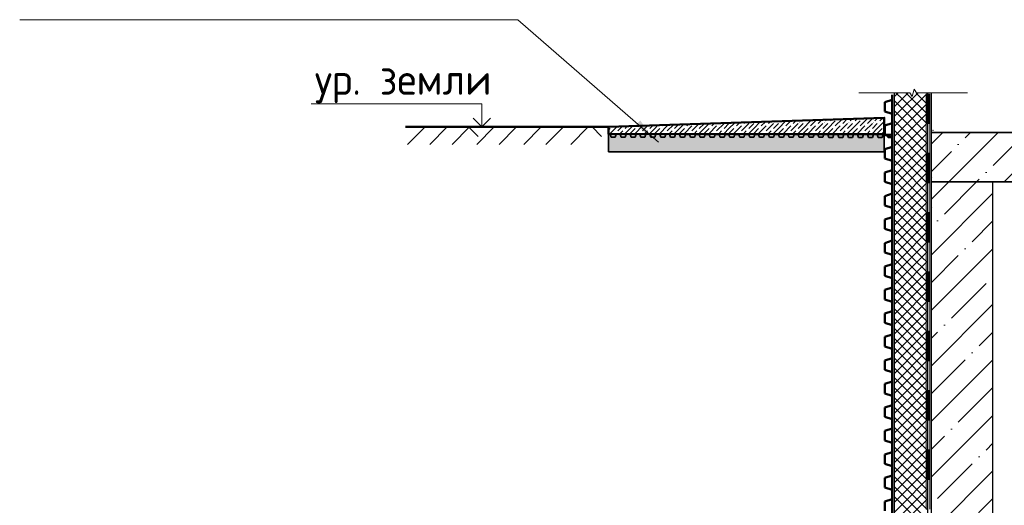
# Model space of a CAD drawing. Header units: millimetres. Extents: x 376598 to 1249954, y -318491 to -22134.
# Tile 79 of 256: x 530070 to 538035, y -138829 to -134902. Entities that reach past the tile are written whole.
import ezdxf

# ---------------------------------------------------------------- set-up
doc = ezdxf.new("R2010")
doc.units = ezdxf.units.MM
for name, color, linetype, lineweight in [('Standard', 7, 'Continuous', 25), ('Выноски', 20, 'Continuous', 20), ('ЖБ Перекрытие верхний уровень', 7, 'Continuous', 25), ('Общий01', 7, 'Continuous', 13), ('РАЗМЕРЫ', 1, 'Continuous', 9), ('Стена_ кирп кладка силик нес', 8, 'Continuous', 70), ('Фундаменты общие', 7, 'Continuous', 25)]:
    doc.layers.add(name, color=color, linetype=linetype, lineweight=lineweight)
doc.layers.add('ЖБ Стена верхний уровень', color=7, linetype='Continuous', lineweight=35, true_color=0x494949)
doc.layers.add('Стена наружная не несущая', color=7, linetype='Continuous', lineweight=35, true_color=0x2d2d2d)
doc.layers.add('Утеплитель стена', color=7, linetype='Continuous', true_color=0x8f8f8f)
doc.styles.add('ГОСТ', font='GOST_Common.ttf')
pattern_1 = [(45, (44029.3, -66708.47), (-224.5064, 224.5064), []), (45, (44253.8, -66708.47), (-224.5064, 224.5064), [396.875, -79.375, 0, -79.375])]

msp = doc.modelspace()

# ---------------------------------------------------------------- hatches: boundary and pattern name
at = {"layer": 'Standard', "linetype": 'Continuous', "lineweight": 13, "transparency": 33554687}
msp.add_hatch(color=7, dxfattribs=at).paths.add_polyline_path([(535054.1, -135750.1), (535187.1, -135866.5), (535092, -135717.5)])
for points in [[(533640.1, -135769.2), (533646.6, -135769.2), (533643.3, -135772.4)], [(535974.7, -135731.4), (535975, -135731.2), (535980.7, -135731), (535981.2, -135731.4), (535978, -135734.7)], [(536174.7, -135731.4), (536178, -135728.2), (536181.2, -135731.4), (536178, -135734.7)], [(536374.7, -135731.4), (536378, -135728.2), (536381.2, -135731.4), (536378, -135734.7)], [(536574.7, -135731.4), (536578, -135728.2), (536581.2, -135731.4), (536578, -135734.7)], [(536774.7, -135731.4), (536778, -135728.2), (536781.2, -135731.4), (536778, -135734.7)], [(536974.7, -135731.4), (536978, -135728.2), (536981.2, -135731.4), (536978, -135734.7)], [(531133.5, -136357.3), (531131.8, -136359), (531130.2, -136357.4)]]:
    msp.add_hatch(color=7, dxfattribs=at).paths.add_polyline_path(points, flags=16)
at = {"layer": 'РАЗМЕРЫ', "transparency": 33554648}
h = msp.add_hatch(dxfattribs=at)
h.set_pattern_fill('ANSI35', color=1, scale=50)
h.set_pattern_definition(pattern_1)
h.paths.add_polyline_path([(538719.7, -136022.9), (538693.9, -136015.3), (538719.7, -136000.1), (538719.7, -135813.8), (537443.3, -135813.8), (537443.3, -136213.8), (538719.7, -136213.8)])
h = msp.add_hatch(dxfattribs=at)
h.set_pattern_fill('ANSI35', color=1, scale=50)
h.set_pattern_definition(pattern_1)
h.paths.add_polyline_path([(538723.9, -141940.5), (538723.9, -141697.4), (538720.3, -141693.8), (537943.3, -141693.8), (537443.3, -141693.8), (537143.3, -141693.8), (536943.3, -141693.8), (536943.3, -142476.8), (536960.3, -142493.8), (538723.9, -142493.8), (538723.9, -142467.2), (538723.9, -142219.6), (538753.9, -142209.1), (538693.9, -142198.5), (538723.9, -142188)])
h.paths.add_polyline_path([(537943.3, -136213.8), (537443.3, -136213.8), (537443.3, -140713.4), (537943.3, -140713.4)])
at = {"layer": 'Стена_ кирп кладка силик нес', "linetype": 'Continuous', "lineweight": 13, "transparency": 33554687}
msp.add_hatch(color=7, dxfattribs=at).paths.add_polyline_path([(534832.2, -135969.5), (537063.3, -135969.5), (537063.3, -135829.5), (534831.9, -135829.2)])

# ---------------------------------------------------------------- linework, layer by layer
at = {"layer": 'Standard', "color": 7, "linetype": 'Continuous', "lineweight": 13, "transparency": 33554687}
for p, q in [((534100.6, -134902.2), (530070.2, -134902.2)), ((534100.6, -134902.2), (535237.3, -135891.5)), ((537307, -135463.8), (537289.4, -135523.8)), ((537324.6, -135493.8), (537307, -135463.8)), ((537271.8, -135493.8), (536858.2, -135493.8)), ((537289.4, -135523.8), (537271.8, -135493.8)), ((537738.2, -135493.8), (537324.6, -135493.8)), ((533348.9, -135769.2), (533207.5, -135910.6)), ((533528.9, -135769.2), (533387.5, -135910.6)), ((533708.9, -135769.2), (533567.5, -135910.6)), ((534049.4, -135769.2), (533737.4, -135769.2)), ((533908.9, -135769.2), (533767.5, -135910.6)), ((534088.9, -135769.2), (533947.5, -135910.6)), ((534288.9, -135769.2), (534147.5, -135910.6)), ((534468.9, -135769.2), (534327.5, -135910.6)), ((534668.9, -135769.2), (534527.5, -135910.6))]:
    msp.add_line(p, q, dxfattribs=at)
at = {"layer": 'Standard', "color": 7, "linetype": 'Continuous', "lineweight": 50, "transparency": 33554687}
for p, q in [((537129, -135548.9), (537069, -135568)), ((537129, -135511), (537129, -139310.9)), ((537129, -135511), (537129, -135548.9)), ((537069, -135568), (537069, -135644)), ((537069, -135644), (537129, -135663)), ((537129, -135663), (537129, -135739)), ((537129, -135739), (537069, -135758)), ((537069, -135758), (537069, -135834)), ((537069, -135834), (537129, -135853)), ((537129, -135853), (537129, -135929)), ((537129, -135929), (537069, -135948)), ((537069, -135948), (537069, -136024)), ((537069, -136024), (537129, -136042.9)), ((537129, -136119), (537069, -136138)), ((537129, -136042.9), (537129, -136119)), ((537069, -136138), (537069, -136214)), ((537069, -136214), (537129, -136233)), ((537129, -136233), (537129, -136309)), ((537129, -136309), (537069, -136328)), ((537069, -136328), (537069, -136404)), ((537069, -136404), (537129, -136423)), ((537129, -136423), (537129, -136498.9)), ((537129, -136498.9), (537069, -136518)), ((537069, -136518), (537069, -136594)), ((537069, -136594), (537129, -136613)), ((537129, -136613), (537129, -136689)), ((537129, -136689), (537069, -136708)), ((537069, -136708), (537069, -136784)), ((537069, -136784), (537129, -136803)), ((537129, -136803), (537129, -136879)), ((537129, -136879), (537069, -136898)), ((537069, -136898), (537069, -136974)), ((537069, -136974), (537129, -136992.9)), ((537129, -136992.9), (537129, -137069)), ((537129, -137069), (537069, -137088)), ((537069, -137088), (537069, -137164)), ((537069, -137164), (537129, -137183)), ((537129, -137183), (537129, -137259)), ((537129, -137259), (537069, -137278)), ((537069, -137278), (537069, -137354)), ((537069, -137354), (537129, -137373)), ((537129, -137373), (537129, -137448.9)), ((537129, -137448.9), (537069, -137468)), ((537069, -137468), (537069, -137544)), ((537069, -137544), (537129, -137563)), ((537129, -137563), (537129, -137639)), ((537129, -137639), (537069, -137658)), ((537069, -137658), (537069, -137734)), ((537069, -137734), (537129, -137753)), ((537129, -137753), (537129, -137829)), ((537129, -137829), (537069, -137848)), ((537069, -137848), (537069, -137924)), ((537069, -137924), (537129, -137942.9)), ((537129, -137942.9), (537129, -138019)), ((537129, -138019), (537069, -138038)), ((537069, -138038), (537069, -138114)), ((537069, -138114), (537129, -138132.9)), ((537129, -138132.9), (537129, -138209)), ((537129, -138209), (537069, -138228)), ((537069, -138228), (537069, -138304)), ((537069, -138304), (537129, -138323)), ((537129, -138323), (537129, -138398.9)), ((537129, -138398.9), (537069, -138418)), ((537069, -138418), (537069, -138494)), ((537069, -138494), (537129, -138513)), ((537129, -138513), (537129, -138589)), ((537129, -138589), (537069, -138608)), ((537069, -138608), (537069, -138684)), ((537069, -138684), (537129, -138703)), ((537129, -138703), (537129, -138779)), ((537129, -138779), (537069, -138798)), ((537069, -138798), (537069, -138874))]:
    msp.add_line(p, q, dxfattribs=at)
at = {"layer": 'Standard', "color": 7, "linetype": 'Continuous', "lineweight": 18, "transparency": 33554687}
for p, q in [((537403.5, -135500.5), (537403.5, -135980.5)), ((537409.5, -135500.5), (537409.5, -135740.5)), ((537415.5, -135500.5), (537415.5, -135740.5)), ((537421.5, -135500.5), (537421.5, -135740.5)), ((537427.5, -135500.5), (537427.5, -135740.5)), ((537433.5, -135500.5), (537433.5, -135980.5)), ((537403.5, -135740.5), (537433.5, -135740.5)), ((537403.5, -135980.5), (537403.5, -136460.5)), ((537403.5, -135980.5), (537433.5, -135980.5)), ((537403.5, -135980.5), (537433.5, -135980.5)), ((537409.5, -135980.5), (537409.5, -136220.5)), ((537415.5, -135980.5), (537415.5, -136220.5)), ((537421.5, -135980.5), (537421.5, -136220.5)), ((537427.5, -135980.5), (537427.5, -136220.5)), ((537433.5, -135980.5), (537433.5, -136460.5)), ((537403.5, -136220.5), (537433.5, -136220.5)), ((537403.5, -136460.5), (537403.5, -136940.5)), ((537403.5, -136460.5), (537433.5, -136460.5)), ((537403.5, -136460.5), (537433.5, -136460.5)), ((537409.5, -136460.5), (537409.5, -136700.5)), ((537415.5, -136460.5), (537415.5, -136700.5)), ((537421.5, -136460.5), (537421.5, -136700.5)), ((537427.5, -136460.5), (537427.5, -136700.5)), ((537433.5, -136460.5), (537433.5, -136940.5)), ((537403.5, -136700.5), (537433.5, -136700.5)), ((537403.5, -136940.5), (537403.5, -137420.5)), ((537403.5, -136940.5), (537433.5, -136940.5)), ((537403.5, -136940.5), (537433.5, -136940.5)), ((537409.5, -136940.5), (537409.5, -137180.5)), ((537415.5, -136940.5), (537415.5, -137180.5)), ((537421.5, -136940.5), (537421.5, -137180.5)), ((537427.5, -136940.5), (537427.5, -137180.5)), ((537433.5, -136940.5), (537433.5, -137420.5)), ((537403.5, -137180.5), (537433.5, -137180.5)), ((537403.5, -137420.5), (537403.5, -137900.5)), ((537403.5, -137420.5), (537433.5, -137420.5)), ((537403.5, -137420.5), (537433.5, -137420.5)), ((537409.5, -137420.5), (537409.5, -137660.5)), ((537415.5, -137420.5), (537415.5, -137660.5)), ((537421.5, -137420.5), (537421.5, -137660.5)), ((537427.5, -137420.5), (537427.5, -137660.5)), ((537433.5, -137420.5), (537433.5, -137900.5)), ((537403.5, -137660.5), (537433.5, -137660.5)), ((537403.5, -137900.5), (537403.5, -138380.5)), ((537403.5, -137900.5), (537433.5, -137900.5)), ((537403.5, -137900.5), (537433.5, -137900.5)), ((537409.5, -137900.5), (537409.5, -138140.5)), ((537415.5, -137900.5), (537415.5, -138140.5)), ((537421.5, -137900.5), (537421.5, -138140.5)), ((537427.5, -137900.5), (537427.5, -138140.5)), ((537433.5, -137900.5), (537433.5, -138380.5)), ((537403.5, -138140.5), (537433.5, -138140.5)), ((537403.5, -138380.5), (537403.5, -138860.5)), ((537403.5, -138380.5), (537433.5, -138380.5)), ((537403.5, -138380.5), (537433.5, -138380.5)), ((537409.5, -138380.5), (537409.5, -138620.5)), ((537415.5, -138380.5), (537415.5, -138620.5)), ((537421.5, -138380.5), (537421.5, -138620.5)), ((537427.5, -138380.5), (537427.5, -138620.5)), ((537433.5, -138380.5), (537433.5, -138860.5)), ((537403.5, -138620.5), (537433.5, -138620.5))]:
    msp.add_line(p, q, dxfattribs=at)
at = {"layer": 'Standard', "color": 253, "linetype": 'Continuous', "lineweight": 13, "true_color": 0xababab, "transparency": 33554687}
for p, q in [((536309.3, -135720.1), (536267.9, -135761.4)), ((536350.7, -135718.7), (536328, -135741.4)), ((536387.9, -135721.4), (536392.1, -135717.3)), ((536433.4, -135715.9), (536428, -135721.4)), ((536516.2, -135713.2), (536467.9, -135761.4)), ((536557.6, -135711.8), (536528, -135741.4)), ((536587.9, -135721.4), (536598.9, -135710.4)), ((536640.3, -135709.1), (536628, -135721.4)), ((536723.1, -135706.3), (536667.9, -135761.4)), ((536764.4, -135704.9), (536728, -135741.4)), ((536787.9, -135721.4), (536805.8, -135703.6)), ((536847.2, -135702.2), (536828, -135721.4)), ((536928, -135701.4), (536867.9, -135761.4)), ((536888.6, -135700.8), (536887.9, -135701.4)), ((536971.3, -135698.1), (536928, -135741.4)), ((536987.9, -135721.4), (537007.9, -135701.4)), ((537007.9, -135701.4), (537012.7, -135696.7)), ((537054.1, -135695.3), (537028, -135721.4)), ((534847.9, -135781.4), (534831.9, -135797.5)), ((534847.9, -135821.4), (534902.6, -135766.8)), ((534943.9, -135765.4), (534907.9, -135801.4)), ((534985.3, -135764.1), (534967.9, -135781.4)), ((535007.9, -135781.4), (534967.9, -135821.4)), ((535007.9, -135781.4), (535026.7, -135762.7)), ((535047.9, -135781.4), (535007.9, -135821.4)), ((535047.9, -135821.4), (535107.9, -135761.4)), ((535068.1, -135761.3), (535067.9, -135761.4)), ((535150.8, -135758.6), (535107.9, -135801.4)), ((535192.2, -135757.2), (535167.9, -135781.4)), ((535207.9, -135781.4), (535167.9, -135821.4)), ((535207.9, -135781.4), (535233.6, -135755.8)), ((535247.9, -135781.4), (535207.9, -135821.4)), ((535247.9, -135821.4), (535307.9, -135761.4)), ((535274.9, -135754.4), (535267.9, -135761.4)), ((535357.7, -135751.7), (535307.9, -135801.4)), ((535399.1, -135750.3), (535367.9, -135781.4)), ((535407.9, -135781.4), (535367.9, -135821.4)), ((535407.9, -135781.4), (535440.4, -135748.9)), ((535447.9, -135781.4), (535407.9, -135821.4)), ((535447.9, -135821.4), (535507.9, -135761.4)), ((535481.8, -135747.6), (535467.9, -135761.4)), ((535564.6, -135744.8), (535507.9, -135801.4)), ((535605.9, -135743.4), (535567.9, -135781.4)), ((535607.9, -135781.4), (535567.9, -135821.4)), ((535607.9, -135781.4), (535647.3, -135742.1)), ((535647.9, -135781.4), (535607.9, -135821.4)), ((535647.9, -135821.4), (535707.9, -135761.4)), ((535688.7, -135740.7), (535667.9, -135761.4)), ((535767.9, -135741.4), (535707.9, -135801.4)), ((535730.1, -135739.3), (535728, -135741.4)), ((535807.9, -135741.4), (535767.9, -135781.4)), ((535807.9, -135781.4), (535767.9, -135821.4)), ((535807.9, -135781.4), (535854.2, -135735.2)), ((535847.9, -135781.4), (535807.9, -135821.4)), ((535847.9, -135821.4), (535907.9, -135761.4)), ((535895.6, -135733.8), (535867.9, -135761.4)), ((535967.9, -135741.4), (535907.9, -135801.4)), ((535936.9, -135732.4), (535928, -135741.4)), ((536007.9, -135741.4), (535967.9, -135781.4)), ((536007.9, -135781.4), (535967.9, -135821.4)), ((536007.9, -135781.4), (536061.1, -135728.3)), ((536047.9, -135781.4), (536007.9, -135821.4)), ((536047.9, -135821.4), (536107.9, -135761.4)), ((536102.4, -135726.9), (536067.9, -135761.4)), ((536167.9, -135741.4), (536107.9, -135801.4)), ((536143.8, -135725.6), (536128, -135741.4)), ((536207.9, -135741.4), (536167.9, -135781.4)), ((536207.9, -135781.4), (536167.9, -135821.4)), ((536207.9, -135781.4), (536267.9, -135721.4)), ((536247.9, -135781.4), (536207.9, -135821.4)), ((536247.9, -135821.4), (536307.9, -135761.4)), ((536367.9, -135741.4), (536307.9, -135801.4)), ((536407.9, -135741.4), (536367.9, -135781.4)), ((536407.9, -135781.4), (536367.9, -135821.4)), ((536407.9, -135781.4), (536467.9, -135721.4)), ((536447.9, -135781.4), (536407.9, -135821.4)), ((536447.9, -135821.4), (536507.9, -135761.4)), ((536567.9, -135741.4), (536507.9, -135801.4)), ((536607.9, -135741.4), (536567.9, -135781.4)), ((536607.9, -135781.4), (536567.9, -135821.4)), ((536607.9, -135781.4), (536667.9, -135721.4)), ((536647.9, -135781.4), (536607.9, -135821.4)), ((536647.9, -135821.4), (536707.9, -135761.4)), ((536767.9, -135741.4), (536707.9, -135801.4)), ((536807.9, -135741.4), (536767.9, -135781.4)), ((536807.9, -135781.4), (536767.9, -135821.4)), ((536807.9, -135781.4), (536867.9, -135721.4)), ((536847.9, -135781.4), (536807.9, -135821.4)), ((536847.9, -135821.4), (536907.9, -135761.4)), ((536967.9, -135741.4), (536907.9, -135801.4)), ((537007.9, -135741.4), (536967.9, -135781.4)), ((537007.9, -135781.4), (536967.9, -135821.4)), ((537007.9, -135781.4), (537063.3, -135726.1)), ((537047.9, -135781.4), (537007.9, -135821.4)), ((534847.9, -135821.4), (534840.2, -135829.1)), ((534887.9, -135821.4), (534880.3, -135829.1)), ((534920.4, -135829), (534927.9, -135821.4)), ((534927.9, -135821.4), (534947.9, -135801.4)), ((535007.9, -135821.4), (535000.5, -135828.8)), ((535047.9, -135821.4), (535040.6, -135828.8)), ((535087.9, -135821.4), (535080.7, -135828.7)), ((535120.8, -135828.6), (535128, -135821.4)), ((535128, -135821.4), (535147.9, -135801.4)), ((535207.9, -135821.4), (535200.9, -135828.5)), ((535247.9, -135821.4), (535241, -135828.4)), ((535287.9, -135821.4), (535281.1, -135828.3)), ((535321.1, -135828.2), (535328, -135821.4)), ((535328, -135821.4), (535347.9, -135801.4)), ((535407.9, -135821.4), (535401.3, -135828.1)), ((535447.9, -135821.4), (535441.4, -135828)), ((535487.9, -135821.4), (535481.4, -135828)), ((535521.5, -135827.9), (535528, -135821.4)), ((535528, -135821.4), (535547.9, -135801.4)), ((535607.9, -135821.4), (535601.7, -135827.7)), ((535647.9, -135821.4), (535641.7, -135827.7)), ((535687.9, -135821.4), (535681.8, -135827.6)), ((535721.9, -135827.5), (535728, -135821.4)), ((535728, -135821.4), (535747.9, -135801.4)), ((535807.9, -135821.4), (535802, -135827.4)), ((535847.9, -135821.4), (535842.1, -135827.3)), ((535887.9, -135821.4), (535882.2, -135827.2)), ((535922.3, -135827.1), (535928, -135821.4)), ((535928, -135821.4), (535947.9, -135801.4)), ((536007.9, -135821.4), (536002.4, -135827)), ((536047.9, -135821.4), (536042.5, -135826.9)), ((536087.9, -135821.4), (536082.5, -135826.8)), ((536122.6, -135826.8), (536128, -135821.4)), ((536128, -135821.4), (536147.9, -135801.4)), ((536207.9, -135821.4), (536202.8, -135826.6)), ((536247.9, -135821.4), (536242.8, -135826.5)), ((536287.9, -135821.4), (536282.9, -135826.5)), ((536323, -135826.4), (536328, -135821.4)), ((536328, -135821.4), (536347.9, -135801.4)), ((536407.9, -135821.4), (536403.1, -135826.2)), ((536447.9, -135821.4), (536443.2, -135826.2)), ((536487.9, -135821.4), (536483.3, -135826.1)), ((536523.4, -135826), (536528, -135821.4)), ((536528, -135821.4), (536547.9, -135801.4)), ((536607.9, -135821.4), (536603.5, -135825.9)), ((536647.9, -135821.4), (536643.6, -135825.8)), ((536687.9, -135821.4), (536683.7, -135825.7)), ((536723.7, -135825.6), (536728, -135821.4)), ((536728, -135821.4), (536747.9, -135801.4)), ((536807.9, -135821.4), (536803.9, -135825.5)), ((536847.9, -135821.4), (536844, -135825.4)), ((536887.9, -135821.4), (536884, -135825.3)), ((536924.1, -135825.3), (536928, -135821.4)), ((536928, -135821.4), (536947.9, -135801.4)), ((537007.9, -135821.4), (537004.3, -135825.1)), ((537047.9, -135821.4), (537044.3, -135825)), ((537047.9, -135821.4), (537063.3, -135806.1))]:
    msp.add_line(p, q, dxfattribs=at)
at = {"layer": 'Standard', "color": 7, "linetype": 'Continuous', "lineweight": 35, "transparency": 33554687}
for p, q in [((534831.9, -135829.2), (536431.9, -135829.4)), ((534831.9, -135829.2), (534847.9, -135829.2)), ((534847.9, -135829.2), (534855.9, -135853.2)), ((534855.9, -135853.2), (534887.9, -135853.2)), ((534887.9, -135853.2), (534895.9, -135829.2)), ((534895.9, -135829.2), (534927.9, -135829.2)), ((534927.9, -135829.2), (534935.9, -135853.2)), ((534935.9, -135853.2), (534967.9, -135853.2)), ((534967.9, -135853.2), (534975.9, -135829.2)), ((534975.9, -135829.2), (535007.9, -135829.2)), ((535007.9, -135829.2), (535015.9, -135853.2)), ((535015.9, -135853.2), (535047.9, -135853.2)), ((535047.9, -135853.2), (535055.9, -135829.2)), ((535055.9, -135829.2), (535087.9, -135829.2)), ((535087.9, -135829.2), (535095.9, -135853.2)), ((535095.9, -135853.2), (535127.9, -135853.2)), ((535127.9, -135853.2), (535135.9, -135829.2)), ((535135.9, -135829.2), (535167.9, -135829.2)), ((535167.9, -135829.2), (535175.9, -135853.2)), ((535175.9, -135853.2), (535207.9, -135853.2)), ((535207.9, -135853.2), (535215.9, -135829.2)), ((535215.9, -135829.2), (535247.9, -135829.2)), ((535247.9, -135829.2), (535255.9, -135853.2)), ((535255.9, -135853.2), (535287.9, -135853.2)), ((535287.9, -135853.2), (535295.9, -135829.2)), ((535295.9, -135829.2), (535327.9, -135829.2)), ((535327.9, -135829.2), (535335.9, -135853.2)), ((535335.9, -135853.2), (535367.9, -135853.2)), ((535367.9, -135853.2), (535375.9, -135829.2)), ((535375.9, -135829.2), (535407.9, -135829.3)), ((535407.9, -135829.3), (535415.9, -135853.3)), ((535415.9, -135853.3), (535447.9, -135853.3)), ((535447.9, -135853.3), (535455.9, -135829.3)), ((535455.9, -135829.3), (535487.9, -135829.3)), ((535487.9, -135829.3), (535495.9, -135853.3)), ((535495.9, -135853.3), (535527.9, -135853.3)), ((535527.9, -135853.3), (535535.9, -135829.3)), ((535535.9, -135829.3), (535567.9, -135829.3)), ((535567.9, -135829.3), (535575.9, -135853.3)), ((535575.9, -135853.3), (535607.9, -135853.3)), ((535607.9, -135853.3), (535615.9, -135829.3)), ((535615.9, -135829.3), (535647.9, -135829.3)), ((535647.9, -135829.3), (535655.9, -135853.3)), ((535655.9, -135853.3), (535687.9, -135853.3)), ((535687.9, -135853.3), (535695.9, -135829.3)), ((535695.9, -135829.3), (535727.9, -135829.3)), ((535727.9, -135829.3), (535735.9, -135853.3)), ((535735.9, -135853.3), (535767.9, -135853.3)), ((535767.9, -135853.3), (535775.9, -135829.3)), ((535775.9, -135829.3), (535807.9, -135829.3)), ((535807.9, -135829.3), (535815.9, -135853.3)), ((535815.9, -135853.3), (535847.9, -135853.3)), ((535847.9, -135853.3), (535855.9, -135829.3)), ((535855.9, -135829.3), (535887.9, -135829.3)), ((535887.9, -135829.3), (535895.9, -135853.3)), ((535895.9, -135853.3), (535927.9, -135853.3)), ((535927.9, -135853.3), (535935.9, -135829.3)), ((535935.9, -135829.3), (535967.9, -135829.3)), ((535967.9, -135829.3), (535975.9, -135853.3)), ((535975.9, -135853.3), (536007.9, -135853.4)), ((536007.9, -135853.4), (536015.9, -135829.4)), ((536015.9, -135829.4), (536047.9, -135829.4)), ((536047.9, -135829.4), (536055.9, -135853.4)), ((536055.9, -135853.4), (536087.9, -135853.4)), ((536087.9, -135853.4), (536095.9, -135829.4)), ((536095.9, -135829.4), (536127.9, -135829.4)), ((536127.9, -135829.4), (536135.9, -135853.4)), ((536135.9, -135853.4), (536167.9, -135853.4)), ((536167.9, -135853.4), (536175.9, -135829.4)), ((536175.9, -135829.4), (536207.9, -135829.4)), ((536207.9, -135829.4), (536215.9, -135853.4)), ((536215.9, -135853.4), (536247.9, -135853.4)), ((536247.9, -135853.4), (536255.9, -135829.4)), ((536255.9, -135829.4), (536287.9, -135829.4)), ((536287.9, -135829.4), (536295.9, -135853.4)), ((536295.9, -135853.4), (536327.9, -135853.4)), ((536327.9, -135853.4), (536335.9, -135829.4)), ((536335.9, -135829.4), (536367.9, -135829.4)), ((536367.9, -135829.4), (536375.9, -135853.4)), ((536375.9, -135853.4), (536407.9, -135853.4)), ((536407.9, -135853.4), (536415.9, -135829.4)), ((536415.9, -135829.4), (536431.9, -135829.4)), ((536431.9, -135829.4), (537129, -135829.5)), ((536431.9, -135829.4), (536447.9, -135829.4)), ((536447.9, -135829.4), (536455.9, -135853.4)), ((536455.9, -135853.4), (536487.9, -135853.4)), ((536487.9, -135853.4), (536495.9, -135829.4)), ((536495.9, -135829.4), (536527.9, -135829.4)), ((536527.9, -135829.4), (536535.9, -135853.4)), ((536535.9, -135853.4), (536567.9, -135853.4)), ((536567.9, -135853.4), (536575.9, -135829.4)), ((536575.9, -135829.4), (536607.9, -135829.5)), ((536607.9, -135829.5), (536615.9, -135853.5)), ((536615.9, -135853.5), (536647.9, -135853.5)), ((536647.9, -135853.5), (536655.9, -135829.5)), ((536655.9, -135829.5), (536687.9, -135829.5)), ((536687.9, -135829.5), (536695.9, -135853.5)), ((536695.9, -135853.5), (536727.9, -135853.5)), ((536727.9, -135853.5), (536735.9, -135829.5)), ((536735.9, -135829.5), (536767.9, -135829.5)), ((536767.9, -135829.5), (536775.9, -135853.5)), ((536775.9, -135853.5), (536807.9, -135853.5)), ((536807.9, -135853.5), (536815.9, -135829.5)), ((536815.9, -135829.5), (536847.9, -135829.5)), ((536847.9, -135829.5), (536855.9, -135853.5)), ((536855.9, -135853.5), (536887.9, -135853.5)), ((536887.9, -135853.5), (536895.9, -135829.5)), ((536895.9, -135829.5), (536927.9, -135829.5)), ((536927.9, -135829.5), (536935.9, -135853.5)), ((536935.9, -135853.5), (536967.9, -135853.5)), ((536967.9, -135853.5), (536975.9, -135829.5)), ((536975.9, -135829.5), (537007.9, -135829.5)), ((537007.9, -135829.5), (537015.9, -135853.5)), ((537015.9, -135853.5), (537047.9, -135853.5)), ((537047.9, -135853.5), (537055.9, -135829.5)), ((537055.9, -135829.5), (537087.9, -135829.5)), ((537087.9, -135829.5), (537095.9, -135853.5)), ((537095.9, -135853.5), (537127.9, -135853.5)), ((537127.9, -135853.5), (537129, -135850.3))]:
    msp.add_line(p, q, dxfattribs=at)
at = {"layer": 'Standard', "color": 7, "linetype": 'Continuous', "lineweight": 13, "transparency": 33554687}
msp.add_lwpolyline([(533808.7, -135769.2), (533808.7, -135582), (532428.3, -135582)], dxfattribs=at)
at = {"layer": 'Standard', "color": 7, "linetype": 'Continuous', "lineweight": 35, "transparency": 33554687}
msp.add_lwpolyline([(533879.9, -135697.9), (533808.7, -135769.2), (533737.4, -135697.9)], dxfattribs=at)
at = {"layer": 'ЖБ Перекрытие верхний уровень', "color": 7, "linetype": 'Continuous', "lineweight": 35, "transparency": 33554687}
for p, q in [((537943.3, -135813.8), (537443.3, -135813.8)), ((538719.7, -135813.8), (537943.3, -135813.8)), ((537943.3, -136213.8), (538719.7, -136213.8))]:
    msp.add_line(p, q, dxfattribs=at)
at = {"layer": 'ЖБ Перекрытие верхний уровень', "color": 251, "linetype": 'Continuous', "lineweight": 18, "true_color": 0x494949, "transparency": 33554687}
msp.add_line((537443.3, -136176.8), (537447.9, -136181.4), dxfattribs=at)
at = {"layer": 'ЖБ Стена верхний уровень', "color": 251, "linetype": 'Continuous', "lineweight": 18, "true_color": 0x494949, "transparency": 33554687}
msp.add_line((537443.3, -136426.1), (537447.9, -136421.4), dxfattribs=at)
at = {"layer": 'Общий01', "color": 7, "linetype": 'Continuous', "lineweight": 50, "transparency": 33554687}
msp.add_line((534831.9, -135769.2), (533191.9, -135769.2), dxfattribs=at)
at = {"layer": 'РАЗМЕРЫ', "color": 1, "lineweight": 30}
for points in [[(537443.3, -136213.8), (538719.7, -136213.8), (538719.7, -135813.8), (537443.3, -135813.8)], [(537943.3, -136213.8), (537443.3, -136213.8), (537443.3, -141693.8), (537943.3, -141693.8)]]:
    msp.add_lwpolyline(points, close=True, dxfattribs=at)
at = {"layer": 'Стена наружная не несущая', "color": 250, "linetype": 'Continuous', "lineweight": 25, "true_color": 0x2d2d2d, "transparency": 33554687}
for p, q in [((537443.3, -135493.8), (537443.3, -135813.8)), ((537443.3, -135813.8), (537943.3, -135813.8))]:
    msp.add_line(p, q, dxfattribs=at)
at = {"layer": 'Стена наружная не несущая', "color": 47, "linetype": 'Continuous', "lineweight": 18, "true_color": 0x8c6e32, "transparency": 33554687}
msp.add_circle((537457.9, -135796.4), 1.5, dxfattribs=at)
at = {"layer": 'Стена_ кирп кладка силик нес', "color": 253, "linetype": 'Continuous', "lineweight": 13, "true_color": 0xababab, "transparency": 33554687}
for p, q in [((533702, -135769.2), (533777.9, -135845.4)), ((534702, -135769.2), (534777.9, -135845.4)), ((535656, -135969.5), (535657.9, -135971.4)), ((536656, -135969.5), (536657.9, -135971.4))]:
    msp.add_line(p, q, dxfattribs=at)
at = {"layer": 'Утеплитель стена', "color": 253, "linetype": 'Continuous', "lineweight": -3, "true_color": 0xa0a0a0, "transparency": 33554687}
for p, q in [((537143.3, -135495), (537143.3, -141663.8)), ((537413.3, -135495), (537413.3, -141521.8))]:
    msp.add_line(p, q, dxfattribs=at)
at = {"layer": 'Утеплитель стена', "color": 252, "linetype": 'Continuous', "lineweight": 18, "true_color": 0x8f8f8f, "transparency": 33554687}
for p, q in [((537143.3, -135526.1), (537174.4, -135495)), ((537143.3, -135606.1), (537207.9, -135541.4)), ((537143.3, -135556.8), (537207.9, -135621.4)), ((537161.5, -135495), (537207.9, -135541.4)), ((537207.9, -135541.4), (537254.4, -135495)), ((537207.9, -135621.4), (537334.4, -135495)), ((537207.9, -135701.4), (537413.3, -135496.1)), ((537207.9, -135541.4), (537413.3, -135746.8)), ((537241.5, -135495), (537413.3, -135666.8)), ((537321.5, -135495), (537413.3, -135586.8)), ((537143.3, -135686.1), (537207.9, -135621.4)), ((537143.3, -135636.8), (537207.9, -135701.4)), ((537207.9, -135781.4), (537413.3, -135576.1)), ((537207.9, -135621.4), (537413.3, -135826.8)), ((537143.3, -135766.1), (537207.9, -135701.4)), ((537143.3, -135716.8), (537207.9, -135781.4)), ((537207.9, -135861.4), (537413.3, -135656.1)), ((537207.9, -135701.4), (537413.3, -135906.8)), ((537143.3, -135846), (537207.9, -135781.4)), ((537143.3, -135796.8), (537207.9, -135861.4)), ((537207.9, -135941.4), (537413.3, -135736.1)), ((537207.9, -135781.4), (537413.3, -135986.8)), ((537143.3, -135926.1), (537207.9, -135861.4)), ((537143.3, -135876.8), (537207.9, -135941.4)), ((537207.9, -136021.4), (537413.3, -135816.1)), ((537207.9, -135861.4), (537367.9, -136021.4)), ((537143.3, -136006.1), (537207.9, -135941.4)), ((537143.3, -135956.8), (537207.9, -136021.4)), ((537207.9, -135941.4), (537287.9, -136021.4)), ((537287.9, -136021.4), (537413.3, -135896.1)), ((537143.3, -136086.1), (537207.9, -136021.4)), ((537143.3, -136036.8), (537207.9, -136101.4)), ((537207.9, -136101.4), (537287.9, -136021.4)), ((537207.9, -136181.4), (537367.9, -136021.4)), ((537207.9, -136021.4), (537413.3, -136226.8)), ((537287.9, -136021.4), (537413.3, -136146.8)), ((537367.9, -136021.4), (537413.3, -135976.1)), ((537367.9, -136021.4), (537413.3, -136066.8)), ((537143.3, -136166.1), (537207.9, -136101.4)), ((537143.3, -136116.8), (537207.9, -136181.4)), ((537207.9, -136261.4), (537413.3, -136056.1)), ((537207.9, -136101.4), (537413.3, -136306.8)), ((537143.3, -136246), (537207.9, -136181.4)), ((537143.3, -136196.8), (537207.9, -136261.4)), ((537207.9, -136341.4), (537413.3, -136136.1)), ((537207.9, -136181.4), (537413.3, -136386.8)), ((537143.3, -136326.1), (537207.9, -136261.4)), ((537143.3, -136276.8), (537207.9, -136341.4)), ((537207.9, -136421.4), (537413.3, -136216.1)), ((537207.9, -136261.4), (537413.3, -136466.8)), ((537143.3, -136406.1), (537207.9, -136341.4)), ((537143.3, -136356.8), (537207.9, -136421.4)), ((537207.9, -136501.4), (537413.3, -136296.1)), ((537207.9, -136341.4), (537413.3, -136546.8)), ((537143.3, -136486.1), (537207.9, -136421.4)), ((537143.3, -136436.8), (537207.9, -136501.4)), ((537207.9, -136581.4), (537413.3, -136376.1)), ((537207.9, -136421.4), (537413.3, -136626.8)), ((537143.3, -136566.1), (537207.9, -136501.4)), ((537143.3, -136516.8), (537207.9, -136581.4)), ((537207.9, -136661.4), (537413.3, -136456.1)), ((537207.9, -136501.4), (537413.3, -136706.8)), ((537143.3, -136646), (537207.9, -136581.4)), ((537143.3, -136596.8), (537207.9, -136661.4)), ((537207.9, -136741.4), (537413.3, -136536.1)), ((537207.9, -136581.4), (537413.3, -136786.8)), ((537143.3, -136726.1), (537207.9, -136661.4)), ((537207.9, -136821.4), (537413.3, -136616.1)), ((537207.9, -136661.4), (537367.9, -136821.4)), ((537143.3, -136676.8), (537207.9, -136741.4)), ((537143.3, -136806.1), (537207.9, -136741.4)), ((537207.9, -136741.4), (537287.9, -136821.4)), ((537287.9, -136821.4), (537413.3, -136696.1)), ((537143.3, -136756.8), (537207.9, -136821.4)), ((537143.3, -136886.1), (537207.9, -136821.4)), ((537207.9, -136901.4), (537287.9, -136821.4)), ((537207.9, -136981.4), (537367.9, -136821.4)), ((537207.9, -136821.4), (537413.3, -137026.8)), ((537287.9, -136821.4), (537413.3, -136946.8)), ((537367.9, -136821.4), (537413.3, -136776.1)), ((537367.9, -136821.4), (537413.3, -136866.8)), ((537143.3, -136836.8), (537207.9, -136901.4)), ((537143.3, -136966.1), (537207.9, -136901.4)), ((537207.9, -137061.4), (537413.3, -136856.1)), ((537207.9, -136901.4), (537413.3, -137106.8)), ((537143.3, -136916.8), (537207.9, -136981.4)), ((537143.3, -137046), (537207.9, -136981.4)), ((537207.9, -137141.4), (537413.3, -136936.1)), ((537207.9, -136981.4), (537413.3, -137186.8)), ((537143.3, -136996.8), (537207.9, -137061.4)), ((537143.3, -137126.1), (537207.9, -137061.4)), ((537207.9, -137221.4), (537413.3, -137016.1)), ((537207.9, -137061.4), (537413.3, -137266.8)), ((537143.3, -137076.8), (537207.9, -137141.4)), ((537143.3, -137206.1), (537207.9, -137141.4)), ((537207.9, -137301.4), (537413.3, -137096.1)), ((537207.9, -137141.4), (537413.3, -137346.8)), ((537143.3, -137156.8), (537207.9, -137221.4)), ((537143.3, -137286.1), (537207.9, -137221.4)), ((537207.9, -137381.4), (537413.3, -137176.1)), ((537207.9, -137221.4), (537413.3, -137426.8)), ((537143.3, -137236.8), (537207.9, -137301.4)), ((537143.3, -137366.1), (537207.9, -137301.4)), ((537207.9, -137461.4), (537413.3, -137256.1)), ((537207.9, -137301.4), (537413.3, -137506.8)), ((537143.3, -137316.8), (537207.9, -137381.4)), ((537143.3, -137446), (537207.9, -137381.4)), ((537207.9, -137541.4), (537413.3, -137336.1)), ((537207.9, -137381.4), (537413.3, -137586.8)), ((537143.3, -137396.8), (537207.9, -137461.4)), ((537143.3, -137526.1), (537207.9, -137461.4)), ((537207.9, -137621.4), (537413.3, -137416.1)), ((537207.9, -137461.4), (537367.9, -137621.4)), ((537143.3, -137476.8), (537207.9, -137541.4)), ((537143.3, -137606.1), (537207.9, -137541.4)), ((537207.9, -137541.4), (537287.9, -137621.4)), ((537287.9, -137621.4), (537413.3, -137496.1)), ((537143.3, -137556.8), (537207.9, -137621.4)), ((537143.3, -137686.1), (537207.9, -137621.4)), ((537207.9, -137701.4), (537287.9, -137621.4)), ((537207.9, -137781.4), (537367.9, -137621.4)), ((537207.9, -137621.4), (537413.3, -137826.8)), ((537287.9, -137621.4), (537413.3, -137746.8)), ((537367.9, -137621.4), (537413.3, -137576.1)), ((537367.9, -137621.4), (537413.3, -137666.8)), ((537143.3, -137636.8), (537207.9, -137701.4)), ((537143.3, -137766.1), (537207.9, -137701.4)), ((537207.9, -137861.4), (537413.3, -137656.1)), ((537207.9, -137701.4), (537413.3, -137906.8)), ((537143.3, -137716.8), (537207.9, -137781.4)), ((537143.3, -137846.1), (537207.9, -137781.4)), ((537207.9, -137941.4), (537413.3, -137736.1)), ((537207.9, -137781.4), (537413.3, -137986.8)), ((537143.3, -137796.8), (537207.9, -137861.4)), ((537143.3, -137926.1), (537207.9, -137861.4)), ((537207.9, -138021.4), (537413.3, -137816.1)), ((537207.9, -137861.4), (537413.3, -138066.8)), ((537143.3, -137876.8), (537207.9, -137941.4)), ((537143.3, -138006.1), (537207.9, -137941.4)), ((537207.9, -138101.4), (537413.3, -137896.1)), ((537207.9, -137941.4), (537413.3, -138146.8)), ((537143.3, -137956.8), (537207.9, -138021.4)), ((537143.3, -138086.1), (537207.9, -138021.4)), ((537207.9, -138181.4), (537413.3, -137976.1)), ((537207.9, -138021.4), (537413.3, -138226.8)), ((537143.3, -138036.8), (537207.9, -138101.4)), ((537143.3, -138166.1), (537207.9, -138101.4)), ((537207.9, -138261.4), (537413.3, -138056.1)), ((537207.9, -138101.4), (537413.3, -138306.8)), ((537143.3, -138116.8), (537207.9, -138181.4)), ((537143.3, -138246.1), (537207.9, -138181.4)), ((537207.9, -138341.4), (537413.3, -138136.1)), ((537207.9, -138181.4), (537413.3, -138386.8)), ((537143.3, -138196.8), (537207.9, -138261.4)), ((537143.3, -138326.1), (537207.9, -138261.4)), ((537207.9, -138421.4), (537413.3, -138216.1)), ((537207.9, -138261.4), (537367.9, -138421.4)), ((537143.3, -138276.8), (537207.9, -138341.4)), ((537143.3, -138406.1), (537207.9, -138341.4)), ((537207.9, -138341.4), (537287.9, -138421.4)), ((537287.9, -138421.4), (537413.3, -138296.1)), ((537143.3, -138356.8), (537207.9, -138421.4)), ((537143.3, -138486.1), (537207.9, -138421.4)), ((537207.9, -138501.4), (537287.9, -138421.4)), ((537207.9, -138581.4), (537367.9, -138421.4)), ((537207.9, -138421.4), (537413.3, -138626.8)), ((537287.9, -138421.4), (537413.3, -138546.8)), ((537367.9, -138421.4), (537413.3, -138376.1)), ((537367.9, -138421.4), (537413.3, -138466.8)), ((537143.3, -138436.8), (537207.9, -138501.4)), ((537143.3, -138566.1), (537207.9, -138501.4)), ((537207.9, -138661.4), (537413.3, -138456.1)), ((537207.9, -138501.4), (537413.3, -138706.8)), ((537143.3, -138516.8), (537207.9, -138581.4)), ((537143.3, -138646.1), (537207.9, -138581.4)), ((537207.9, -138741.4), (537413.3, -138536.1)), ((537207.9, -138581.4), (537413.3, -138786.8)), ((537143.3, -138596.8), (537207.9, -138661.4)), ((537143.3, -138726.1), (537207.9, -138661.4)), ((537207.9, -138821.4), (537413.3, -138616.1)), ((537207.9, -138661.4), (537413.3, -138866.8)), ((537143.3, -138676.8), (537207.9, -138741.4)), ((537143.3, -138806.1), (537207.9, -138741.4)), ((537207.9, -138901.4), (537413.3, -138696.1)), ((537207.9, -138741.4), (537413.3, -138946.8)), ((537143.3, -138756.8), (537207.9, -138821.4)), ((537143.3, -138886.1), (537207.9, -138821.4)), ((537207.9, -138981.4), (537413.3, -138776.1)), ((537207.9, -138821.4), (537413.3, -139026.8))]:
    msp.add_line(p, q, dxfattribs=at)
at = {"layer": 'Фундаменты общие', "color": 7, "linetype": 'Continuous', "lineweight": 50, "transparency": 33554687}
msp.add_lwpolyline([(534831.9, -135829.2), (537063.3, -135825), (537063.3, -135695), (534831.9, -135769.2), (534831.9, -135829.2)], dxfattribs=at)
at = {"layer": 'Фундаменты общие', "color": 7, "linetype": 'Continuous', "lineweight": 35, "transparency": 33554687}
msp.add_lwpolyline([(534832.2, -135969.5), (537063.3, -135969.5), (537063.3, -135829.5), (534831.9, -135829.2), (534832.2, -135969.5)], dxfattribs=at)

# ---------------------------------------------------------------- texts
at = {"layer": 'Выноски', "insert": (532457.6, -135259.5), "char_height": 250, "width": 18219.66, "attachment_point": 1, "style": 'ГОСТ'}
msp.add_mtext('ур.\\~земли', dxfattribs=at)

doc.saveas('drawing.dxf')
